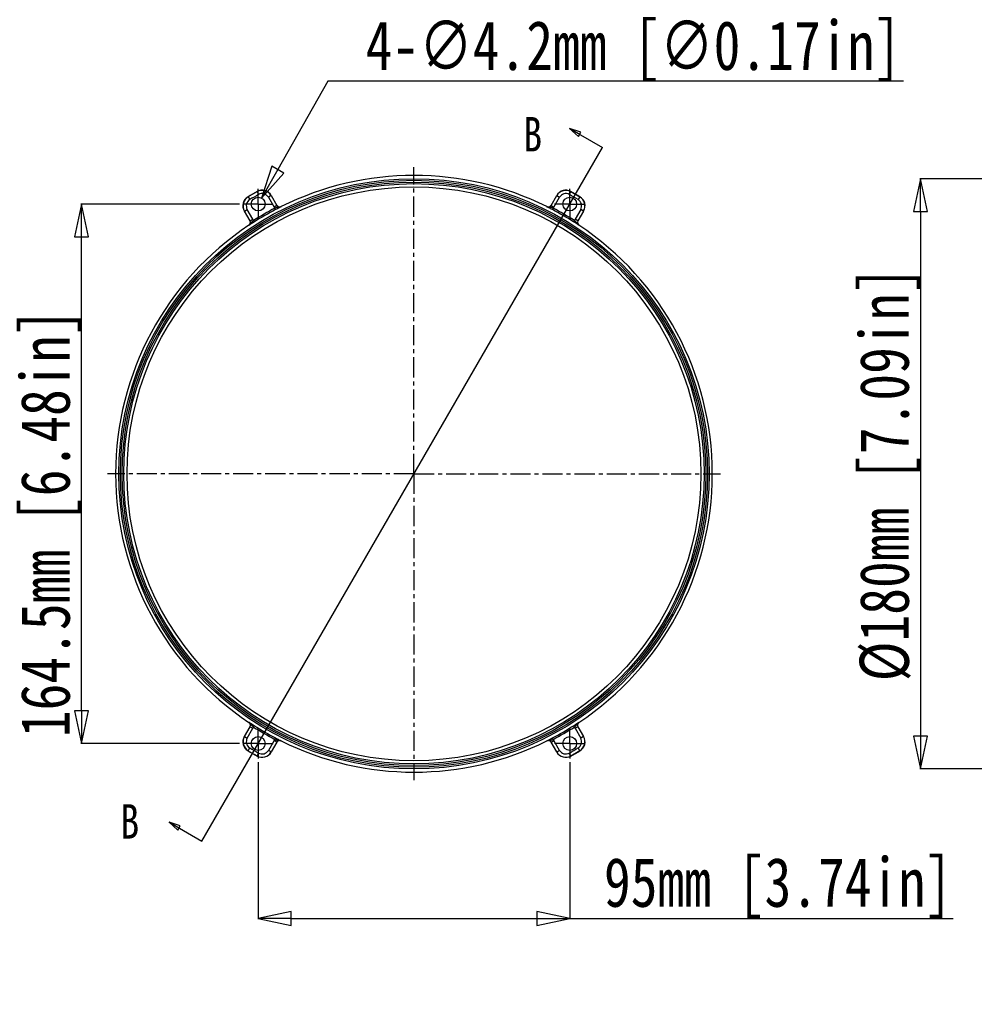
# Model space of a CAD drawing. Header units: millimetres. Extents: x 537 to 2248, y 801 to 1949.
# Tile 79 of 80: x 1596 to 1887, y 1624 to 1924. Entities that reach past the tile are written whole.
import ezdxf

# ---------------------------------------------------------------- set-up
doc = ezdxf.new("R2010")
doc.units = ezdxf.units.MM
doc.header["$LTSCALE"] = 16.335
doc.header["$PDMODE"] = 3
doc.header["$PDSIZE"] = 0.3125
doc.linetypes.add('CENTER', pattern=[0.6, 0.375, -0.075, 0.075, -0.075])
doc.layers.get('0').update_dxf_attribs({"linetype": 'CONTINUOUS'})
doc.layers.get('Defpoints').update_dxf_attribs({"linetype": 'CONTINUOUS'})
doc.layers.add('02___PRT_ALL_AXES', color=7, linetype='CONTINUOUS')
doc.styles.get("Standard").update_dxf_attribs({"font": 'SimSun Regular.ttf', "width": 0.8})
doc.dimstyles.new('DIMSTYLE_1', dxfattribs={"dimtxt": 15, "dimasz": 10, "dimexe": 0.18, "dimexo": 0.0625, "dimgap": 0.09, "dimtad": 1, "dimdec": 1, "dimdsep": 46, "dimtxsty": 'Standard', "dimblk": 'CLOSED', "dimcen": 0.09, "dimadec": 0, "dimazin": 0, "dimtp": 0.01, "dimtm": 0.01, "dimtfac": 1, "dimtdec": 1, "dimtofl": 0, "dimtmove": 0, "dimatfit": 3, "dimldrblk": 'CLOSED', "dimfxl": 1, "dimtolj": 1, "dimarcsym": 0})
doc.dimstyles.new('DIMSTYLE_1$3', dxfattribs={"dimtxt": 15, "dimasz": 10, "dimexe": 0.18, "dimexo": 0.0625, "dimgap": 0.09, "dimtad": 1, "dimtih": 1, "dimtoh": 1, "dimdec": 1, "dimdsep": 46, "dimtxsty": 'Standard', "dimblk": 'CLOSED', "dimcen": 0.09, "dimadec": 0, "dimazin": 0, "dimtp": 0.01, "dimtm": 0.01, "dimtfac": 1, "dimtdec": 1, "dimtofl": 0, "dimtmove": 0, "dimatfit": 3, "dimldrblk": 'CLOSED', "dimfxl": 1, "dimtolj": 1, "dimarcsym": 0})
doc.dimstyles.get("Standard").update_dxf_attribs({"dimtxt": 3.5, "dimasz": 3.5, "dimexe": 0.18, "dimexo": 0.0625, "dimgap": 0.09, "dimtad": 1, "dimdsep": 46, "dimtxsty": 'Standard', "dimblk": 'CLOSED', "dimblk1": 'CLOSED', "dimblk2": 'CLOSED', "dimcen": 0.09, "dimadec": 0, "dimazin": 0, "dimtol": 1, "dimtp": 0.01, "dimtm": 0.01, "dimtfac": 1, "dimtofl": 0, "dimtmove": 0, "dimatfit": 3, "dimldrblk": 'CLOSED', "dimfxl": 1, "dimtolj": 1, "dimarcsym": 0})

# ---------------------------------------------------------------- blocks, each defined once
blk = doc.blocks.new('_CLOSED')
at = {"color": 0, "linetype": 'ByBlock'}
for p, q in [((0, 0), (-1, 0.214)), ((-1, 0.214), (-1, -0.214)), ((-1, -0.214), (0, 0)), ((-1, 0), (0, 0))]:
    blk.add_line(p, q, dxfattribs=at)
blk = doc.blocks.new('*D50')
at = {"color": 0, "lineweight": -2, "transparency": 16777216}
for p, q in [((1668.85, 1697.96), (1668.85, 1650.05)), ((1763.85, 1697.96), (1763.85, 1650.05)), ((1678.85, 1650.23), (1753.85, 1650.23)), ((1763.85, 1650.23), (1880.83, 1650.23))]:
    blk.add_line(p, q, dxfattribs=at)
at = {"layer": 'Defpoints', "color": 0, "transparency": 16777216}
for p in [(1668.85, 1698.02), (1763.85, 1698.02), (1763.85, 1650.23)]:
    blk.add_point(p, dxfattribs=at)
at = {"color": 0, "lineweight": -2, "transparency": 16777216, "xscale": 10, "yscale": 10, "zscale": 10, "rotation": 180}
blk.add_blockref('_CLOSED', (1668.85, 1650.23), dxfattribs=at)
at = {"color": 0, "lineweight": -2, "transparency": 16777216, "xscale": 10, "yscale": 10, "zscale": 10}
blk.add_blockref('_CLOSED', (1763.85, 1650.23), dxfattribs=at)
at = {"color": 0, "transparency": 16777216, "insert": (1827.34, 1668.82), "char_height": 15, "attachment_point": 2}
blk.add_mtext('\\A1;95mm [3.74in]', dxfattribs=at)
blk = doc.blocks.new('*D51')
at = {"color": 0, "lineweight": -2, "transparency": 16777216}
for p, q in [((1663.19, 1868.17), (1614.79, 1868.17)), ((1614.97, 1713.62), (1614.97, 1858.17)), ((1663.19, 1703.62), (1614.79, 1703.62))]:
    blk.add_line(p, q, dxfattribs=at)
at = {"layer": 'Defpoints', "color": 0, "transparency": 16777216}
for p in [(1614.97, 1868.17), (1663.25, 1868.17), (1663.25, 1703.62)]:
    blk.add_point(p, dxfattribs=at)
at = {"color": 0, "lineweight": -2, "transparency": 16777216, "xscale": 10, "yscale": 10, "zscale": 10}
for p, rotation in [((1614.97, 1868.17), 90), ((1614.97, 1703.62), 270)]:
    blk.add_blockref('_CLOSED', p, dxfattribs=dict(at, rotation=rotation))
at = {"color": 0, "transparency": 16777216, "insert": (1596.38, 1770.87), "char_height": 15, "attachment_point": 2, "rotation": 90}
blk.add_mtext('\\A1;164.5mm [6.48in]', dxfattribs=at)
blk = doc.blocks.new('*D54')
at = {"color": 0, "lineweight": -2, "transparency": 16777216}
for p, q in [((1690.12, 1905.61), (1674.83, 1878.69)), ((1865.61, 1905.61), (1690.12, 1905.61)), ((1668.76, 1868.17), (1668.94, 1868.17)), ((1668.85, 1868.08), (1668.85, 1868.26))]:
    blk.add_line(p, q, dxfattribs=at)
at = {"layer": 'Defpoints', "color": 0, "transparency": 16777216}
for p in [(1669.89, 1869.99), (1667.81, 1866.34)]:
    blk.add_point(p, dxfattribs=at)
at = {"color": 0, "lineweight": -2, "transparency": 16777216, "xscale": 10, "yscale": 10, "zscale": 10, "rotation": 240.4023589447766}
blk.add_blockref('_CLOSED', (1669.89, 1869.99), dxfattribs=at)
at = {"color": 0, "transparency": 16777216, "insert": (1701.61, 1924.04), "char_height": 15, "attachment_point": 1}
blk.add_mtext('\\A1;{\\fSimSun|b0|i0|c134|p2;4-}∅4.2mm [∅0.17in]', dxfattribs=at)
blk = doc.blocks.new('*D56')
at = {"color": 0, "lineweight": -2, "transparency": 16777216}
for p, q in [((1894.55, 1875.9), (1870.67, 1875.9)), ((1870.85, 1865.9), (1870.85, 1705.89)), ((1894.55, 1695.89), (1870.67, 1695.89))]:
    blk.add_line(p, q, dxfattribs=at)
at = {"layer": 'Defpoints', "color": 0, "transparency": 16777216}
for p in [(1894.61, 1875.9), (1870.85, 1695.89), (1894.61, 1695.89)]:
    blk.add_point(p, dxfattribs=at)
at = {"color": 0, "lineweight": -2, "transparency": 16777216, "xscale": 10, "yscale": 10, "zscale": 10}
for p, rotation in [((1870.85, 1875.9), 90), ((1870.85, 1695.89), 270)]:
    blk.add_blockref('_CLOSED', p, dxfattribs=dict(at, rotation=rotation))
at = {"color": 0, "transparency": 16777216, "insert": (1852.26, 1785.81), "char_height": 15, "attachment_point": 2, "rotation": 90}
blk.add_mtext('\\A1;%%c180mm [7.09in]', dxfattribs=at)

msp = doc.modelspace()

# ---------------------------------------------------------------- linework, layer by layer
at = {"color": 2, "linetype": 'Continuous'}
msp.add_line((1651.65, 1673.82), (1773.82, 1885.42), dxfattribs=at)
at = {"color": 7, "linetype": 'Continuous'}
for p, q in [((1665.73, 1870.38), (1668.49, 1871.97)), ((1668.49, 1871.97), (1668.48, 1871.94)), ((1668.48, 1871.94), (1668.97, 1871.06)), ((1668.49, 1871.97), (1668.49, 1871.97)), ((1764.22, 1871.94), (1763.73, 1871.06)), ((1764.21, 1871.97), (1764.21, 1871.97)), ((1764.21, 1871.97), (1764.22, 1871.94)), ((1764.21, 1871.97), (1766.97, 1870.38)), ((1665.73, 1870.38), (1665.73, 1870.38)), ((1665.73, 1870.38), (1665.77, 1870.37)), ((1665.77, 1870.37), (1666.28, 1869.51)), ((1672.81, 1870.74), (1671.94, 1870.24)), ((1671.94, 1870.24), (1673.67, 1867.25)), ((1672.81, 1870.74), (1674.54, 1867.75)), ((1672.82, 1870.78), (1672.82, 1870.78)), ((1758.16, 1867.75), (1759.89, 1870.74)), ((1759.03, 1867.25), (1760.76, 1870.24)), ((1759.88, 1870.78), (1759.88, 1870.78)), ((1759.89, 1870.74), (1760.76, 1870.24)), ((1766.93, 1870.37), (1766.42, 1869.51)), ((1766.97, 1870.38), (1766.93, 1870.37)), ((1766.97, 1870.38), (1766.97, 1870.38)), ((1664.61, 1866.04), (1664.61, 1866.04)), ((1664.64, 1866.03), (1665.51, 1866.53)), ((1666.37, 1863.03), (1664.64, 1866.03)), ((1667.24, 1863.53), (1665.51, 1866.53)), ((1674.54, 1867.75), (1673.67, 1867.25)), ((1673.92, 1866.9), (1674.15, 1866.46)), ((1675.85, 1867.35), (1675.86, 1867.38)), ((1675.86, 1867.38), (1675.86, 1867.38)), ((1756.84, 1867.38), (1756.84, 1867.38)), ((1756.84, 1867.38), (1756.85, 1867.35)), ((1758.15, 1867.78), (1758.16, 1867.75)), ((1758.16, 1867.75), (1759.03, 1867.25)), ((1758.78, 1866.9), (1758.55, 1866.46)), ((1767.19, 1866.53), (1765.46, 1863.53)), ((1768.06, 1866.03), (1766.33, 1863.03)), ((1768.06, 1866.03), (1767.19, 1866.53)), ((1768.1, 1866.04), (1768.1, 1866.04)), ((1666.34, 1863.04), (1666.37, 1863.03)), ((1666.37, 1863.03), (1667.24, 1863.53)), ((1667.41, 1863.14), (1667.68, 1862.72)), ((1765.29, 1863.14), (1765.03, 1862.72)), ((1766.33, 1863.03), (1765.46, 1863.53)), ((1766.33, 1863.03), (1766.36, 1863.04)), ((1666.03, 1861.7), (1666.03, 1861.7)), ((1666.03, 1861.7), (1666.06, 1861.7)), ((1766.64, 1861.7), (1766.68, 1861.7)), ((1766.68, 1861.7), (1766.68, 1861.7)), ((1664.64, 1705.76), (1666.37, 1708.76)), ((1666.06, 1710.09), (1666.03, 1710.08)), ((1666.03, 1710.08), (1666.03, 1710.08)), ((1666.37, 1708.76), (1666.34, 1708.75)), ((1666.37, 1708.76), (1667.24, 1708.26)), ((1667.41, 1708.64), (1667.68, 1709.06)), ((1765.29, 1708.64), (1765.03, 1709.06)), ((1766.33, 1708.76), (1765.46, 1708.26)), ((1766.33, 1708.76), (1768.06, 1705.76)), ((1766.36, 1708.75), (1766.33, 1708.76)), ((1766.68, 1710.08), (1766.64, 1710.09)), ((1766.68, 1710.08), (1766.68, 1710.08)), ((1664.61, 1705.75), (1664.61, 1705.75)), ((1664.64, 1705.76), (1665.51, 1705.26)), ((1665.51, 1705.26), (1667.24, 1708.26)), ((1765.46, 1708.26), (1767.19, 1705.26)), ((1768.06, 1705.76), (1767.19, 1705.26)), ((1768.1, 1705.75), (1768.1, 1705.75)), ((1673.67, 1704.54), (1671.94, 1701.54)), ((1674.54, 1704.04), (1672.81, 1701.04)), ((1674.54, 1704.04), (1673.67, 1704.54)), ((1673.92, 1704.88), (1674.15, 1705.33)), ((1674.55, 1704.01), (1674.54, 1704.04)), ((1675.86, 1704.41), (1675.85, 1704.44)), ((1675.86, 1704.41), (1675.86, 1704.41)), ((1756.85, 1704.44), (1756.84, 1704.41)), ((1756.84, 1704.41), (1756.84, 1704.41)), ((1758.16, 1704.04), (1759.03, 1704.54)), ((1759.89, 1701.04), (1758.16, 1704.04)), ((1758.78, 1704.88), (1758.55, 1705.33)), ((1760.76, 1701.54), (1759.03, 1704.54)), ((1668.49, 1699.81), (1665.73, 1701.41)), ((1665.73, 1701.41), (1665.77, 1701.41)), ((1665.73, 1701.41), (1665.73, 1701.41)), ((1665.77, 1701.41), (1666.28, 1702.27)), ((1668.48, 1699.85), (1668.97, 1700.72)), ((1668.49, 1699.81), (1668.48, 1699.85)), ((1668.49, 1699.81), (1668.49, 1699.81)), ((1672.81, 1701.04), (1671.94, 1701.54)), ((1672.82, 1701.01), (1672.82, 1701.01)), ((1759.88, 1701.01), (1759.88, 1701.01)), ((1759.89, 1701.04), (1760.76, 1701.54)), ((1764.22, 1699.85), (1763.73, 1700.72)), ((1766.97, 1701.41), (1764.21, 1699.81)), ((1764.21, 1699.81), (1764.22, 1699.85)), ((1764.21, 1699.81), (1764.21, 1699.81)), ((1766.93, 1701.41), (1766.42, 1702.27)), ((1766.97, 1701.41), (1766.93, 1701.41)), ((1766.97, 1701.41), (1766.97, 1701.41))]:
    msp.add_line(p, q, dxfattribs=at)
for radius in [90.01, 89.51, 88.99, 88.49, 87.51]:
    msp.add_circle((1716.35, 1785.89), radius, dxfattribs=at)
for centre, radius, start, end in [((1716.35, 1785.89), 90.99, 63.578, 116.422), ((1716.35, 1785.89), 98.49, 119.073, 120.927), ((1716.35, 1785.89), 98.46, 119.0886, 120.9114), ((1716.35, 1785.89), 97.46, 119.0886, 120.9114), ((1670.04, 1869.14), 3.2, 30.0041, 119.0846), ((1670.05, 1869.18), 3.2, 30.0037, 119.0694), ((1670.04, 1869.14), 2.2, 29.9967, 119.0918), ((1762.66, 1869.18), 3.2, 60.9306, 149.9964), ((1762.67, 1869.14), 3.2, 60.9154, 149.9959), ((1762.66, 1869.14), 2.2, 60.9081, 150.0032), ((1716.35, 1785.89), 97.46, 59.0886, 60.9114), ((1716.35, 1785.89), 98.49, 59.073, 60.927), ((1716.35, 1785.89), 98.46, 59.0886, 60.9114), ((1667.38, 1867.64), 3.2, 120.9306, 209.9964), ((1667.41, 1867.63), 3.2, 120.9154, 209.9959), ((1667.41, 1867.63), 2.2, 120.9081, 210.0033), ((1765.29, 1867.63), 2.2, 329.9967, 59.0918), ((1765.29, 1867.63), 3.2, 330.0041, 59.0846), ((1765.32, 1867.64), 3.2, 330.0037, 59.0694), ((1716.35, 1785.89), 91.45, 117.6438, 122.3562), ((1716.35, 1785.89), 90.95, 117.6438, 122.3562), ((1675.41, 1868.25), 2.01, 210.0169, 222.123), ((1675.4, 1868.25), 0.999, 209.9839, 296.4627), ((1675.42, 1868.28), 1, 209.9899, 296.431), ((1757.29, 1868.28), 1, 243.5689, 330.0101), ((1757.3, 1868.25), 1, 243.5396, 330.0136), ((1716.35, 1785.89), 90.95, 57.6438, 62.3562), ((1757.29, 1868.25), 2.01, 317.8784, 329.9791), ((1716.35, 1785.89), 91.45, 57.6438, 62.3562), ((1665.47, 1862.54), 1, 303.5689, 30.0101), ((1665.51, 1862.53), 1, 303.5396, 30.0136), ((1665.5, 1862.53), 2.01, 17.8784, 29.9791), ((1767.2, 1862.53), 2.01, 150.0169, 162.123), ((1767.2, 1862.53), 0.999, 149.9839, 236.4627), ((1767.23, 1862.54), 1, 149.9899, 236.431), ((1716.35, 1785.89), 90.99, 123.578, 236.422), ((1716.35, 1785.89), 90.99, 303.578, 56.422), ((1665.47, 1709.25), 1, 329.9899, 56.431), ((1665.51, 1709.26), 0.999, 329.9839, 56.4627), ((1716.35, 1785.89), 90.95, 237.6438, 242.3562), ((1716.35, 1785.89), 90.95, 297.6438, 302.3562), ((1767.2, 1709.26), 1, 123.5396, 210.0136), ((1767.23, 1709.25), 1, 123.5689, 210.0101), ((1667.38, 1704.15), 3.2, 150.0037, 239.0694), ((1667.41, 1704.16), 3.2, 150.0041, 239.0846), ((1665.5, 1709.26), 2.01, 330.0169, 342.123), ((1716.35, 1785.89), 91.45, 237.6438, 242.3562), ((1716.35, 1785.89), 91.45, 297.6438, 302.3562), ((1767.2, 1709.26), 2.01, 197.8784, 209.9791), ((1765.29, 1704.16), 3.2, 300.9154, 29.9959), ((1765.32, 1704.15), 3.2, 300.9306, 29.9964), ((1667.41, 1704.16), 2.2, 149.9967, 239.0919), ((1675.41, 1703.54), 2.01, 137.8784, 149.9791), ((1675.4, 1703.54), 1, 63.5396, 150.0136), ((1675.42, 1703.51), 1, 63.5689, 150.0101), ((1716.35, 1785.89), 90.99, 243.578, 296.422), ((1757.29, 1703.51), 1, 29.9899, 116.431), ((1757.3, 1703.54), 0.999, 29.9839, 116.4627), ((1757.29, 1703.54), 2.01, 30.0169, 42.123), ((1765.29, 1704.16), 2.2, 300.9081, 30.0032), ((1716.35, 1785.89), 98.49, 239.073, 240.927), ((1716.35, 1785.89), 98.46, 239.0886, 240.9114), ((1716.35, 1785.89), 97.46, 239.0886, 240.9114), ((1670.04, 1702.64), 3.2, 240.9154, 329.9959), ((1670.05, 1702.61), 3.2, 240.9306, 329.9964), ((1670.04, 1702.64), 2.2, 240.9081, 330.0033), ((1762.66, 1702.61), 3.2, 210.0037, 299.0694), ((1762.67, 1702.64), 3.2, 210.0041, 299.0846), ((1762.66, 1702.64), 2.2, 209.9967, 299.0919), ((1716.35, 1785.89), 97.46, 299.0886, 300.9114), ((1716.35, 1785.89), 98.49, 299.073, 300.927), ((1716.35, 1785.89), 98.46, 299.0886, 300.9114)]:
    msp.add_arc(centre, radius, start, end, dxfattribs=at)
for points, knots in [([(1675.85, 1867.35), (1675.71, 1867.28), (1675.4, 1867.18), (1675, 1867.16), (1674.68, 1867.12), (1674.34, 1867.05), (1674.09, 1866.97), (1673.92, 1866.9)], [0, 0, 0, 0, 0.24239, 0.480551, 0.600618, 0.726263, 1, 1, 1, 1]), ([(1675.85, 1867.35), (1675.75, 1867.3), (1675.19, 1867), (1674.62, 1866.71), (1674.15, 1866.46)], [0, 0, 0, 0, 0.174758, 1, 1, 1, 1]), ([(1758.55, 1866.46), (1758.21, 1866.64), (1757.64, 1866.94), (1757.07, 1867.23), (1756.85, 1867.35)], [0, 0, 0, 0, 0.60607, 1, 1, 1, 1]), ([(1758.78, 1866.9), (1758.61, 1866.97), (1758.36, 1867.05), (1758.02, 1867.12), (1757.7, 1867.16), (1757.31, 1867.18), (1757, 1867.28), (1756.85, 1867.35)], [0, 0, 0, 0, 0.274167, 0.399758, 0.519773, 0.757796, 1, 1, 1, 1]), ([(1667.41, 1863.14), (1667.27, 1863.03), (1667.07, 1862.85), (1666.84, 1862.59), (1666.65, 1862.34), (1666.43, 1862.01), (1666.19, 1861.79), (1666.06, 1861.7)], [0, 0, 0, 0, 0.274167, 0.399758, 0.519773, 0.757796, 1, 1, 1, 1]), ([(1667.68, 1862.72), (1667.35, 1862.51), (1666.81, 1862.17), (1666.27, 1861.83), (1666.06, 1861.7)], [0, 0, 0, 0, 0.60607, 1, 1, 1, 1]), ([(1766.64, 1861.7), (1766.55, 1861.76), (1766.01, 1862.1), (1765.47, 1862.44), (1765.03, 1862.72)], [0, 0, 0, 0, 0.174758, 1, 1, 1, 1]), ([(1766.64, 1861.7), (1766.51, 1861.79), (1766.27, 1862.01), (1766.05, 1862.34), (1765.86, 1862.59), (1765.63, 1862.85), (1765.43, 1863.03), (1765.29, 1863.14)], [0, 0, 0, 0, 0.24239, 0.480551, 0.600618, 0.726263, 1, 1, 1, 1]), ([(1666.06, 1710.09), (1666.15, 1710.03), (1666.69, 1709.69), (1667.23, 1709.35), (1667.68, 1709.06)], [0, 0, 0, 0, 0.174758, 1, 1, 1, 1]), ([(1666.06, 1710.09), (1666.19, 1710), (1666.43, 1709.78), (1666.65, 1709.45), (1666.84, 1709.19), (1667.07, 1708.93), (1667.27, 1708.76), (1667.41, 1708.64)], [0, 0, 0, 0, 0.24239, 0.480551, 0.600618, 0.726263, 1, 1, 1, 1]), ([(1765.03, 1709.06), (1765.35, 1709.27), (1765.89, 1709.61), (1766.43, 1709.96), (1766.64, 1710.09)], [0, 0, 0, 0, 0.60607, 1, 1, 1, 1]), ([(1765.29, 1708.64), (1765.43, 1708.76), (1765.63, 1708.93), (1765.86, 1709.19), (1766.05, 1709.45), (1766.27, 1709.78), (1766.51, 1710), (1766.64, 1710.09)], [0, 0, 0, 0, 0.274167, 0.399758, 0.519773, 0.757796, 1, 1, 1, 1]), ([(1673.92, 1704.88), (1674.09, 1704.82), (1674.34, 1704.73), (1674.68, 1704.67), (1675, 1704.63), (1675.4, 1704.6), (1675.71, 1704.51), (1675.85, 1704.44)], [0, 0, 0, 0, 0.274167, 0.399758, 0.519773, 0.757796, 1, 1, 1, 1]), ([(1674.15, 1705.33), (1674.49, 1705.15), (1675.06, 1704.85), (1675.63, 1704.55), (1675.85, 1704.44)], [0, 0, 0, 0, 0.60607, 1, 1, 1, 1]), ([(1756.85, 1704.44), (1756.95, 1704.49), (1757.52, 1704.79), (1758.08, 1705.08), (1758.55, 1705.33)], [0, 0, 0, 0, 0.174758, 1, 1, 1, 1]), ([(1756.85, 1704.44), (1757, 1704.51), (1757.31, 1704.6), (1757.7, 1704.63), (1758.02, 1704.67), (1758.36, 1704.73), (1758.61, 1704.82), (1758.78, 1704.88)], [0, 0, 0, 0, 0.24239, 0.480551, 0.600618, 0.726263, 1, 1, 1, 1])]:
    msp.add_open_spline(points, degree=3, knots=knots, dxfattribs=at)
at = {"layer": '02___PRT_ALL_AXES', "color": 1, "linetype": 'CENTER'}
for q in [(1716.35, 1879.39), (1622.86, 1785.89), (1716.35, 1692.4), (1809.84, 1785.89)]:
    msp.add_line((1716.35, 1785.89), q, dxfattribs=at)
at = {"layer": '02___PRT_ALL_AXES', "color": 2, "linetype": 'CENTER'}
for p, q in [((1668.85, 1868.17), (1668.85, 1872.77)), ((1763.85, 1868.17), (1763.85, 1872.77)), ((1668.85, 1868.17), (1664.25, 1868.17)), ((1668.85, 1868.17), (1668.85, 1863.57)), ((1668.85, 1868.17), (1673.45, 1868.17)), ((1763.85, 1868.17), (1759.25, 1868.17)), ((1763.85, 1868.17), (1763.85, 1863.57)), ((1763.85, 1868.17), (1768.45, 1868.17)), ((1668.85, 1703.62), (1668.85, 1708.22)), ((1763.85, 1703.62), (1763.85, 1708.22)), ((1668.85, 1703.62), (1664.25, 1703.62)), ((1668.85, 1703.62), (1673.45, 1703.62)), ((1668.85, 1703.62), (1668.85, 1699.02)), ((1763.85, 1703.62), (1759.25, 1703.62)), ((1763.85, 1703.62), (1768.45, 1703.62)), ((1763.85, 1703.62), (1763.85, 1699.02))]:
    msp.add_line(p, q, dxfattribs=at)
at = {"layer": '02___PRT_ALL_AXES', "color": 7, "linetype": 'Continuous'}
for centre in [(1668.85, 1868.17), (1763.85, 1868.17), (1668.85, 1703.62), (1763.85, 1703.62)]:
    msp.add_circle(centre, 2.1, dxfattribs=at)

# ---------------------------------------------------------------- texts
at = {"color": 2, "linetype": 'Continuous', "char_height": 10.5, "width": 68.796, "attachment_point": 3, "line_spacing_factor": 0.9}
for insert in [(1755.42, 1894.69), (1632.55, 1685.12)]:
    msp.add_mtext('B', dxfattribs=dict(at, insert=insert))

# ---------------------------------------------------------------- dimensions: what is measured, and where the dimension line sits
at = {"color": 3}
dim = msp.add_diameter_dim_2p(p1=(1667.81, 1866.34), p2=(1669.89, 1869.99), text='{\\fSimSun|b0|i0|c134|p2;4-}<>', dimstyle='DIMSTYLE_1$3', override={"dimpost": 'mm'}, dxfattribs=at)
dim.commit()
dim.dimension.update_dxf_attribs({"geometry": '*D54', "text_midpoint": (1783.61, 1905.61), "dimtype": 163})
dim = msp.add_linear_dim(base=(1870.85, 1695.89), p1=(1894.61, 1875.9), p2=(1894.61, 1695.89), angle=270, text='%%c<>', dimstyle='DIMSTYLE_1', override={"dimpost": 'mm'}, dxfattribs=at)
dim.commit()
dim.dimension.update_dxf_attribs({"geometry": '*D56', "text_midpoint": (1870.85, 1785.81), "dimtype": 160})
dim = msp.add_linear_dim(base=(1614.9656, 1868.1655), p1=(1663.2506, 1703.6207), p2=(1663.2506, 1868.1655), angle=90, dimstyle='DIMSTYLE_1', override={"dimpost": 'mm'}, dxfattribs=at)
dim.commit()
dim.dimension.update_dxf_attribs({"geometry": '*D51', "text_midpoint": (1614.9656, 1770.8739), "dimtype": 160})
dim = msp.add_linear_dim(base=(1763.85, 1650.23), p1=(1668.85, 1698.02), p2=(1763.85, 1698.02), dimstyle='DIMSTYLE_1', override={"dimpost": 'mm'}, dxfattribs=at)
dim.commit()
dim.dimension.update_dxf_attribs({"geometry": '*D50', "text_midpoint": (1827.34, 1650.23), "dimtype": 160})

# ---------------------------------------------------------------- leaders
at = {"color": 2, "linetype": 'Continuous'}
for points in [[(1763.82, 1891.19), (1773.82, 1885.42)], [(1641.66, 1679.59), (1651.65, 1673.82)]]:
    msp.add_leader(points, dimstyle='Standard', override={"dimtad": 0}, dxfattribs=at)

doc.saveas('drawing.dxf')
